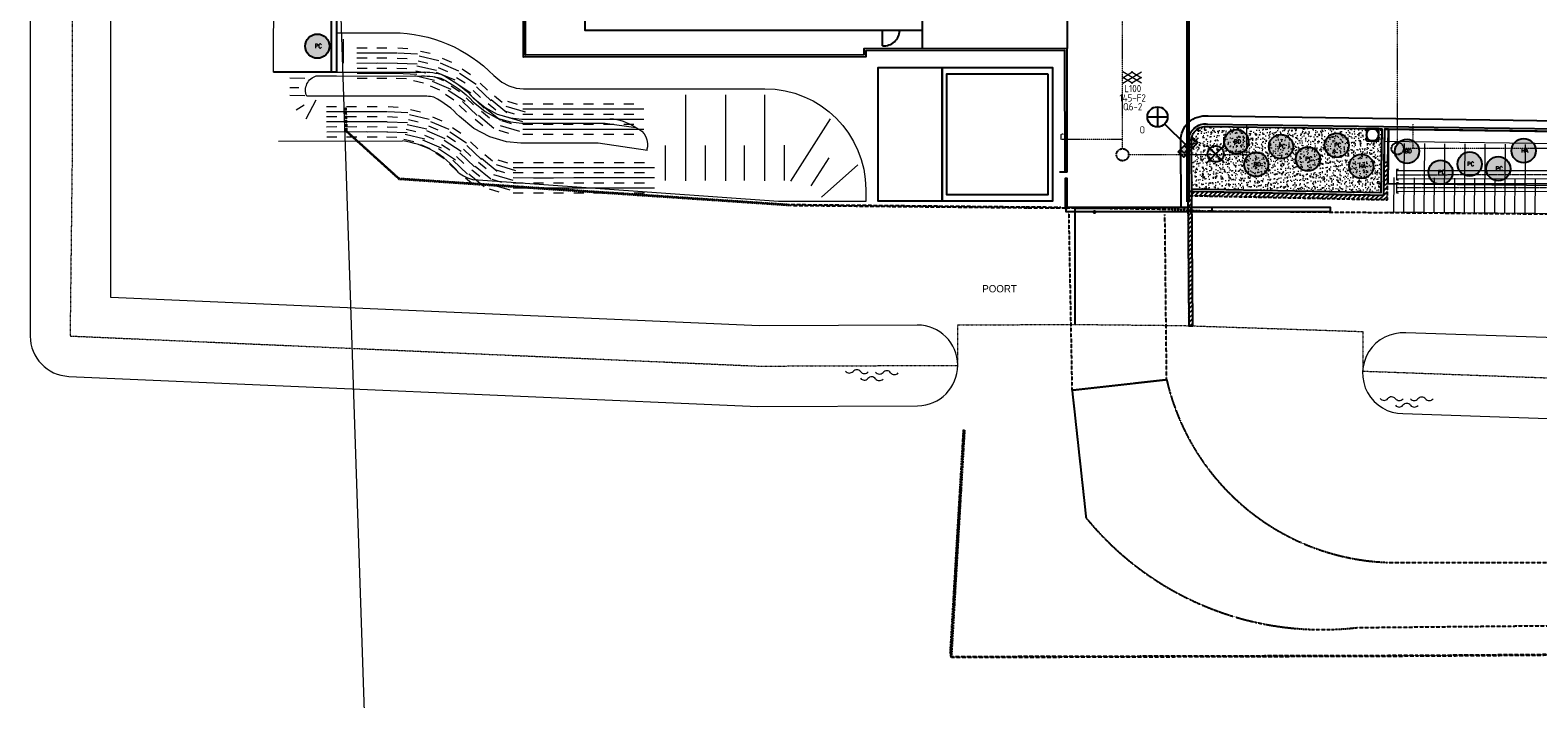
# Model space of a CAD drawing. Header units: metres. Extents: x -270273 to 328371, y -146885 to 591473.
# Tile 249 of 256: x -196725 to -121995, y 363649 to 396789. Entities that reach past the tile are written whole.
import ezdxf
from ezdxf.enums import TextEntityAlignment as Align
from ezdxf.lldxf.tags import DXFTag

# ---------------------------------------------------------------- set-up
doc = ezdxf.new("R2010")
doc.units = ezdxf.units.M
for name, pattern in [('DASHED', [19.05, 12.7, -6.35]), ('GRENS', [1, 0.5, -0.25, 0, -0.25]), ('RI-AWZI_PROCESLEIDING', [18.45, 6, -1.8, 1.75, -1.8, 1.75, -1.8, 1.75, -1.8]), ('RI-AWZI_TERREINRIOLERING', [19.8, 6, -1.8, 2.4, -1.8, 1.8, -1.8, 2.4, -1.8]), ('STIPPELFIJN', [0.375, 0.25, -0.125])]:
    doc.linetypes.add(name, pattern=pattern)
doc.layers.get('0').update_dxf_attribs({"color": 151})
for name, color, linetype, lineweight in [('B-CO-BC-BETONVORM-G', 50, 'Continuous', 18), ('B-XX-IE-TERREINAFSCHEIDING_KUNSTMATIG_POORT-T25', 7, 'Continuous', 35), ('B-XX-KG-KADASTRAAL-G', 2, 'GRENS', 18), ('B-XX-RI-AWZI_PROCESLEIDING-G', 30, 'RI-AWZI_PROCESLEIDING', 18), ('B-XX-RI-AWZI_TERREINRIOLERING-G', 211, 'RI-AWZI_TERREINRIOLERING', 18), ('B-XX-VH-BETONPLAAT-V', 253, 'Continuous', 18), ('B-XX-VH-TALUDARCERING-GV', 150, 'Continuous', 18), ('B-XX-VH-VERHARDING-V', 253, 'Continuous', 18), ('B-XX-WH-WATER-G', 150, 'Continuous', 18)]:
    doc.layers.add(name, color=color, linetype=linetype, lineweight=lineweight)
for name, color, linetype in [('B-ME-IE-VERLICHTING-G', 253, 'Continuous'), ('B-ME-RI-PUT-G', 253, 'Continuous'), ('B-XX-GR-SIERPLANTEN-G', 210, 'Continuous'), ('B-XX-IE-TERREINAFSCHEIDING_KUNSTMATIG_POORT-G', 2, 'Continuous'), ('B-XX-OG-BEBOUWING-G', 1, 'Continuous'), ('B-XX-VH-KANTVERHARDING-G', 253, 'Continuous'), ('B-XX-VH-KANTVERHARDING-GN', 60, 'STIPPELFIJN'), ('B-XX-VH-MOLGOOT-V', 60, 'Continuous')]:
    doc.layers.add(name, color=color, linetype=linetype)
doc.layers.add('B-XX-KL-ELEKTRA-G_HDSR', color=190, linetype='HDSR_Elektra', transparency=0.5)
doc.styles.add('100 ROMANS 2 MM KONINGSSTAL', font='romans.shx', dxfattribs={"height": 0.2})
doc.styles.add('BURO-018', font='Isocp.shx', dxfattribs={"height": 360})
doc.styles.get("Standard").update_dxf_attribs({"font": 'iv-font.shx'})
doc.styles.add('TAUW-ISOCP', font='tcb_isocp.shx')
tags = doc.linetypes.add('HDSR_Elektra', pattern='A,25,-2,["E",Standard,S=1.5,R=0,X=0,Y=-0.75],-4', length=31).pattern_tags.tags
tags[6] = DXFTag(74, 10)
pattern_1 = [(44.2269, (-138342.1, 392537.74), (-110.7284, 113.7576), [])]

# ---------------------------------------------------------------- blocks, each defined once
blk = doc.blocks.new('talud2')
at = {"layer": 'B-XX-VH-TALUDARCERING-GV'}
for points in [[(0, 0), (0, 3.4)], [(0.5, 0), (0.5, 1.7)]]:
    blk.add_lwpolyline(points, dxfattribs=at)
blk = doc.blocks.new('ASFALT')
at = {"layer": 'B-XX-VH-VERHARDING-V', "color": 251}
for p, q in [((0.042, 0.28), (-0.467, -0.025)), ((-0.467, 0.025), (0.042, -0.28)), ((0.467, -0.025), (-0.042, 0.28)), ((-0.042, -0.28), (0.467, 0.025))]:
    blk.add_line(p, q, dxfattribs=at)
for points in [[(0.467, -0.28), (-0.467, 0.28)], [(-0.467, -0.28), (0.467, 0.28)]]:
    blk.add_lwpolyline(points, dxfattribs=at)
blk = doc.blocks.new('TALUD', base_point=(80, 5))
for p, q in [((80, 5.75), (80.5, 5.75)), ((80, 5.5), (81, 5.5)), ((80, 5.25), (80.5, 5.25)), ((80, 5), (81, 5)), ((80, 4.75), (80.5, 4.75)), ((80, 4.5), (81, 4.5)), ((80, 4.25), (80.5, 4.25))]:
    blk.add_line(p, q)
blk = doc.blocks.new('E00525')
at = {"linetype": 'ByBlock'}
h = blk.add_hatch(dxfattribs=at)
h.set_pattern_fill('ANGLE', color=0, scale=0.184386, style=0)
h.set_pattern_definition([(360, (-37.6733, -34.0193), (6e-17, 1.287937), [0.93668, -0.351256]), (90, (-37.6733, -34.0193), (-1.287937, 1e-16), [0.93668, -0.351256])])
edge = h.paths.add_edge_path()
edge.add_line((-2.52, 2.86), (2.52, 2.86))
edge.add_line((2.52, 2.86), (2.52, 1))
edge.add_line((2.52, 1), (-2.52, 1))
edge.add_line((-2.52, 1), (-2.52, 2.86))
h = blk.add_hatch(color=0, dxfattribs=at)
edge = h.paths.add_edge_path()
edge.add_line((-2.52, 2.86), (2.52, 2.86))
edge.add_line((2.52, 2.86), (2.52, 1))
edge.add_line((2.52, 1), (-2.52, 1))
edge.add_line((-2.52, 1), (-2.52, 2.86))
at = {"color": 0, "linetype": 'ByBlock'}
for p, q in [((-1.77, 14.39), (1.77, 10.85)), ((1.77, 14.39), (-1.77, 10.85)), ((0, 10.1), (0, 2.86))]:
    blk.add_line(p, q, dxfattribs=at)
blk.add_lwpolyline([(-2.52, 2.86), (2.52, 2.86), (2.52, 1), (-2.52, 1)], close=True, dxfattribs=at)
blk.add_circle((0, 12.62), 2.5, dxfattribs=at)
at = {"color": 0, "linetype": 'ByBlock', "style": 'BURO-018'}
for tag, p in [('E_GROEP', (0, 17.62)), ('E_GKAST', (0, 20.62)), ('E_SGROEP', (4.5, 17.62)), ('E_ARMCODE', (0, 12.62)), ('E_SLET', (4.5, 11.62))]:
    blk.add_attdef(tag, text='', height=1.8, dxfattribs=at).set_placement(p, align=Align.MIDDLE)
blk = doc.blocks.new('WATER3')
for centre, start, end in [((-0.01, 0.747), 129.74464, 230.25536), ((-0.322, 1.122), 309.74464, 50.25536), ((-0.322, 0.372), 309.74464, 50.25536), ((0.315, 0.006), 129.74464, 230.25536), ((0.004, 0.381), 309.74464, 50.25536), ((-0.01, -0.743), 129.74464, 230.25536), ((-0.322, -0.368), 309.74464, 50.25536), ((0.004, -0.369), 309.74464, 50.25536), ((-0.322, -1.118), 309.74464, 50.25536)]:
    blk.add_arc(centre, 0.244, start, end)
blk = doc.blocks.new('prunus hoog')
at = {"layer": 'B-XX-GR-SIERPLANTEN-G'}
h = blk.add_hatch(color=116, dxfattribs=at)
edge = h.paths.add_edge_path()
edge.add_arc((0.129, 0.093), 0.6, -97.46988, 262.53012)
at = {"layer": 'B-XX-GR-SIERPLANTEN-G', "color": 116}
blk.add_circle((0.129, 0.093), 0.6, dxfattribs=at)
at = {"layer": 'B-XX-GR-SIERPLANTEN-G', "color": 7, "insert": (-0.003, 0.202), "char_height": 0.2, "attachment_point": 1, "style": '100 ROMANS 2 MM KONINGSSTAL'}
blk.add_mtext_dynamic_manual_height_columns('PC', width=1.24572, gutter_width=1, heights=[0], dxfattribs=at)
blk = doc.blocks.new('buddleja')
at = {"layer": 'B-XX-GR-SIERPLANTEN-G'}
h = blk.add_hatch(color=150, dxfattribs=at)
edge = h.paths.add_edge_path()
edge.add_arc((0, 0), 0.6, 0, 360)
at = {"layer": 'B-XX-GR-SIERPLANTEN-G', "color": 150}
blk.add_circle((0, 0), 0.6, dxfattribs=at)
at = {"layer": 'B-XX-GR-SIERPLANTEN-G', "color": 7, "insert": (-0.132, 0.109), "char_height": 0.2, "attachment_point": 1, "style": '100 ROMANS 2 MM KONINGSSTAL'}
blk.add_mtext_dynamic_manual_height_columns('BD', width=1.24572, gutter_width=1, heights=[0], dxfattribs=at)
blk = doc.blocks.new('hydrangea')
at = {"layer": 'B-XX-GR-SIERPLANTEN-G'}
h = blk.add_hatch(color=254, dxfattribs=at)
edge = h.paths.add_edge_path()
edge.add_arc((0, 0), 0.6, -97.46988, 262.53012)
at = {"layer": 'B-XX-GR-SIERPLANTEN-G', "color": 7}
blk.add_circle((0, 0), 0.6, dxfattribs=at)
at = {"layer": 'B-XX-GR-SIERPLANTEN-G', "color": 7, "insert": (-0.132, 0.109), "char_height": 0.2, "attachment_point": 1, "style": '100 ROMANS 2 MM KONINGSSTAL'}
blk.add_mtext_dynamic_manual_height_columns('HA', width=1.24572, gutter_width=1, heights=[0], dxfattribs=at)

msp = doc.modelspace()

# ---------------------------------------------------------------- hatches: boundary and pattern name
at = {"layer": 'B-XX-VH-KANTVERHARDING-GN'}
h = msp.add_hatch(dxfattribs=at)
h.set_pattern_fill('ANSI31', color=256, scale=50, angle=-97.457491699, style=0)
h.set_pattern_definition(pattern_1)
h.paths.add_polyline_path([(-139147.6986, 388585.8692), (-129448.8854, 388384.9755), (-129423.8983, 390236.7264), (-129623.8801, 390239.4249), (-129646.1491, 388589.1043), (-139149.2072, 388785.9433)])
h = msp.add_hatch(dxfattribs=at)
h.set_pattern_fill('ANSI31', color=256, scale=50, angle=-97.457491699, style=0)
h.set_pattern_definition(pattern_1)
h.paths.add_polyline_path([(-139150.1453, 388785.9627), (-139349.2332, 388788.6492), (-139299.5277, 382139.7871), (-139099.0454, 382133.1151)])
at = {"layer": 'B-XX-VH-VERHARDING-V'}
h = msp.add_hatch(dxfattribs=at)
h.set_pattern_fill('AR-CONC', color=256, scale=2.5, angle=-97.457491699, style=0)
h.set_pattern_definition([(50.0124, (-169787.06, 422764.22), (455.4703, -39.7493), [47.625, -523.875]), (355.0124, (-169787.06, 422764.22), (-88.2103, 477.6226), [38.1, -419.1]), (100.4634, (-169749.1, 422760.9), (367.2616, 437.871), [40.475, -445.225]), (46.1966, (-169787.1, 422891.2), (677.7203, -104.9593), [71.4375, -785.8125]), (96.648, (-169730.6, 422882.5), (593.377, 618.692), [60.7125, -667.8375]), (351.1964, (-169787.1, 422891.2), (593.378, 618.691), [57.15, -628.65]), (21.0124, (-169723.58, 422859.5), (379.0925, -255.5819), [47.625, -523.875]), (326.0124, (-169723.6, 422859.5), (154.4055, 460.5033), [38.1, -419.1]), (71.4638, (-169692, 422838.2), (533.497, 204.9225), [40.475, -445.225]), (37.5124, (-169787.06, 422764.22), (7.6758, 211.38926), [0, -414.02, 0, -425.45, 0, -420.6875]), (7.5124, (-169787.06, 422764.22), (166.995, 250.4875), [0, -242.57, 0, -404.495, 0, -160.3375]), (327.5124, (-169928.66, 422764.2), (338.9796, -14.2486), [0, -158.75, 0, -495.3, 0, -657.225]), (317.5124, (-169992.16, 422764.18), (370.3092, 63.6463), [0, -206.375, 0, -328.93, 0, -466.725])])
edge = h.paths.add_edge_path()
edge.add_line((-139168.2089, 391306.0956), (-139147.4532, 388915.9349))
edge.add_line((-139147.4532, 388915.9349), (-129774.3705, 388721.7881))
edge.add_line((-129774.3705, 388721.7881), (-129731.5992, 391891.4995))
edge.add_line((-129731.5992, 391891.4995), (-129881.5856, 391893.5234))
edge.add_line((-129881.5856, 391893.5234), (-129889.6811, 391293.578))
edge.add_line((-129889.6811, 391293.578), (-130489.6265, 391301.6735))
edge.add_line((-130489.6265, 391301.6735), (-130481.531, 391901.6189))
edge.add_line((-130481.531, 391901.6189), (-138376.3377, 392008.1494))
edge.add_arc((-138468.6092, 391314.6092), 699.6515, 82.421630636, 180.69720874)

# ---------------------------------------------------------------- linework, layer by layer
at = {"layer": 'B-CO-BC-BETONVORM-G', "ltscale": 0.005}
for p, q in [((-128893.9977, 389876.3462), (-128993.9977, 389876.3062)), ((-128993.9977, 389876.3062), (-128993.7976, 389376.3062)), ((-128993.7976, 389376.3062), (-128893.7976, 389376.3463)), ((-128893.8572, 389226.52), (-128993.8572, 389226.4799)), ((-128993.8572, 389226.4799), (-128993.6571, 388726.48)), ((-128993.6571, 388726.48), (-128893.6571, 388726.52))]:
    msp.add_line(p, q, dxfattribs=at)
at = {"layer": 'B-CO-BC-BETONVORM-G'}
for points in [[(-128943.9409, 389826.3216), (-81640.085, 389841.0377)], [(-128943.8544, 389426.3216), (-81639.9606, 389441.0377)]]:
    msp.add_lwpolyline(points, dxfattribs=at)
for points in [[(-75048.9131, 389193.1042), (-128943.8004, 389176.4954, -0.1989116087)], [(-75048.8266, 388793.1042), (-128943.7139, 388776.4954, -0.1989116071)]]:
    msp.add_lwpolyline(points, format="xyb", dxfattribs=at)
at = {"layer": 'B-ME-IE-VERLICHTING-G'}
msp.add_lwpolyline([(-137539.8476, 391072.8868), (-138388.1855, 390224.9834), (-137964.0166, 390648.9351), (-138387.9683, 391073.1041), (-137540.0648, 390224.7661)], dxfattribs=at)
msp.add_circle((-137964.0166, 390648.9351), 399.808, dxfattribs=at)
at = {"layer": 'B-ME-RI-PUT-G'}
msp.add_lwpolyline([(-130489.6265, 391301.6735), (-129889.6811, 391293.578), (-129881.5856, 391893.5234), (-130481.531, 391901.6189)], close=True, dxfattribs=at)
msp.add_circle((-130185.606, 391597.5985), 300, dxfattribs=at)
at = {"layer": 'B-XX-IE-TERREINAFSCHEIDING_KUNSTMATIG_POORT-G'}
for points in [[(-145387.284, 387992.4119), (-145389.9041, 387798.5384), (-138142.5982, 387800.1049), (-138142.6414, 388000.1049), (-145389.9473, 387998.5384)], [(-139523.432, 387993.6793), (-139526.052, 387799.8058), (-132278.7461, 387801.3723), (-132278.7893, 388001.3723), (-139526.0953, 387999.8058)]]:
    msp.add_lwpolyline(points, dxfattribs=at)
at = {"layer": 'B-XX-IE-TERREINAFSCHEIDING_KUNSTMATIG_POORT-G', "flags": 128}
msp.add_lwpolyline([(-142780.7352, 388152.7752, 0, 144, 0), (-142492.7352, 388152.8374, 0, 0, 0), (-140933.1794, 388153.1745, 0, 0, 0)], format="xyseb", dxfattribs=at)
at = {"layer": 'B-XX-IE-TERREINAFSCHEIDING_KUNSTMATIG_POORT-T25', "flags": 128}
msp.add_lwpolyline([(-143969.3349, 387776.1423, 0, 0, 0), (-143948.8754, 387874.027, 0, 76.52, 0), (-143950.4344, 387866.5682, 76.52, 141.44, 0), (-143954.8659, 387845.3664, 141.44, 184.76, 0), (-143961.5071, 387813.593, 184.76, 200, 0), (-143969.3349, 387776.1423, 200, 184.76, 0), (-143977.1627, 387738.6917, 184.76, 141.44, 0), (-143983.8039, 387706.9183, 141.44, 76.52, 0), (-143988.2355, 387685.7165, 76.52, 0, 0), (-143989.7945, 387678.2577, 0, 0, 0), (-143969.3349, 387776.1423, 0, 0, 0), (-144763.6084, 383976.1001, 0, 0, 0), (-147459.6248, 383975.5174, 0, 0, 0)], format="xyseb", dxfattribs=at)
at = {"layer": 'B-XX-KG-KADASTRAAL-G', "ltscale": 0.8}
msp.add_lwpolyline([(-50800.4104, 512926.7489), (-187973.8805, 509712.4139), (-193014.1739, 485764.1523), (-194700.0152, 467756.9899), (-194702.7623, 430700.4997), (-194643.0153, 425651.1594), (-194645.629, 390395.6931), (-194746.6358, 381630.952), (-160621.1617, 380139.4), (-150747.9274, 380175.5005), (-150748.3737, 382180.1951), (-144930.2857, 382204.3167), (-139629.1935, 382150.7584), (-130664.2301, 381852.4047), (-130677.9589, 379891.208), (-117630.3939, 379417.5318)], dxfattribs=at)
at = {"layer": 'B-XX-KL-ELEKTRA-G_HDSR', "linetype": 'DASHED', "const_width": 200}
msp.add_lwpolyline([(-139327.9342, 388277.9962), (-139333.5037, 414045.2089), (-135515.3151, 414039.6771)], dxfattribs=at)
at = {"layer": 'B-XX-OG-BEBOUWING-G'}
msp.add_line((-154471.4596, 396015.1545), (-154471.6211, 396762.4187), dxfattribs=at)
msp.add_lwpolyline([(-169787.0596, 422764.2242), (-153607.0599, 422767.7214), (-153603.4114, 405887.7218), (-152513.4114, 405887.9574), (-152511.4408, 396770.9576), (-169221.4398, 396764.3458), (-169222.795, 403034.3457), (-170761.561, 403034.0131), (-170765.0515, 413474.0126), (-169775.0516, 413474.2265), (-169787.0596, 422764.2242)], dxfattribs=at)
msp.add_lwpolyline([(-169787.0596, 422764.2242), (-153607.0599, 422767.7214), (-153603.4114, 405887.7218), (-152513.4114, 405887.9574), (-152511.4408, 396770.9576), (-169221.4398, 396764.3458), (-169222.795, 403034.3457), (-170761.561, 403034.0131), (-170765.0515, 413474.0126), (-169775.0516, 413474.2265), (-169787.0596, 422764.2242)], dxfattribs=at)
msp.add_lwpolyline([(-151524.1012, 394939.0156), (-146054.0035, 394938.6101), (-146054.4946, 388314.3921), (-151524.5923, 388314.7976)], close=True, dxfattribs=at)
at = {"layer": 'B-XX-OG-BEBOUWING-G', "flags": 128}
msp.add_lwpolyline([(-146289.9464, 394627.2442), (-146288.6495, 388627.2443), (-151288.6494, 388626.1636), (-151289.9463, 394626.1634)], close=True, dxfattribs=at)
at = {"layer": 'B-XX-OG-BEBOUWING-G'}
msp.add_arc((-154409.7066, 396796.2473), 783.53, 265.479453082, 358.276221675, dxfattribs=at)
at = {"layer": 'B-XX-RI-AWZI_PROCESLEIDING-G'}
msp.add_lwpolyline([(-128943.8976, 389626.3216), (-81640.0228, 389641.0377), (-78766.7029, 389641.9316)], dxfattribs=at)
msp.add_lwpolyline([(-75048.8698, 388993.1042), (-128943.7572, 388976.4954, -0.1989116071)], format="xyb", dxfattribs=at)
at = {"layer": 'B-XX-RI-AWZI_TERREINRIOLERING-G'}
for points in [[(-142580.6949, 390915.3683), (-142587.7862, 423922.0787)], [(-104294.0149, 397520.2445), (-104293.0221, 392927.0836), (-106292.5898, 390926.6514), (-128644.1776, 390921.8202)], [(-136430.9565, 392120.7114), (-136430.6314, 390616.6976), (-142280.63, 390615.4331)], [(-128194.4371, 392122.4916), (-128194.1776, 390921.9174)], [(-142580.6949, 390915.3683), (-142580.7961, 391383.5587)]]:
    msp.add_lwpolyline(points, dxfattribs=at)
at = {"layer": 'B-XX-RI-AWZI_TERREINRIOLERING-G', "flags": 128}
for points in [[(-128944.2425, 391221.7131), (-128950.4035, 419725.661), (-130163.6077, 421825.9437), (-130164.0399, 423825.9437)], [(-145380.8513, 391632.9535), (-145630.8512, 391632.8994), (-145630.7972, 391382.8994), (-142580.7973, 391383.5587)]]:
    msp.add_lwpolyline(points, dxfattribs=at)
at = {"layer": 'B-XX-RI-AWZI_TERREINRIOLERING-G', "lineweight": -3}
for centre in [(-142580.63, 390615.3683), (-128944.1776, 390921.7131)]:
    msp.add_circle(centre, 300, dxfattribs=at)
at = {"layer": 'B-XX-VH-BETONPLAAT-V'}
msp.add_line((-179383.2662, 340291.7802), (-183305.3269, 456413.6892), dxfattribs=at)
at = {"layer": 'B-XX-VH-KANTVERHARDING-G'}
msp.add_line((-181791.6162, 394715.1604), (-184660.682, 394714.5402), dxfattribs=at)
for points in [[(-145336.1856, 415228.5097), (-145332.0019, 395872.8581)], [(-145330.6789, 389751.6318), (-145332.0019, 395872.8581), (-155405.7826, 395867.332), (-155405.7178, 395567.3987), (-172176.2317, 395554.0629), (-172236.6723, 412933.9562), (-177253.27, 412916.5104)], [(-145430.6789, 389751.6102), (-145431.9803, 395772.8095), (-155305.761, 395767.3806), (-155305.6962, 395467.4203), (-172275.8842, 395453.9748), (-172336.324, 412833.6091), (-177252.9222, 412816.511)], [(-152511.4408, 396770.9576), (-152511.2459, 395869.3664)], [(-129601.6111, 391889.7455), (-129646.1491, 388589.1043), (-139150.1453, 388785.9627)], [(-129731.5992, 391891.4995), (-129731.5992, 391891.4995), (-129774.3705, 388721.7881), (-139147.4532, 388915.9349), (-139147.4532, 388915.9349)], [(-145430.6789, 389751.6102), (-145709.7726, 389751.5498)], [(-145330.6789, 389751.6318), (-145430.6789, 389751.6102)], [(-139150.1453, 388785.9627), (-139349.2332, 388788.6492), (-139299.5277, 382139.7871), (-139099.0454, 382133.1151), (-139150.1453, 388785.9627)], [(-144930.2892, 387948.7883), (-139673.3088, 388001.6674)], [(-144930.2857, 382204.3167), (-144930.2892, 387948.7891)], [(-139673.3088, 388001.6674), (-139343.3774, 388005.3483)]]:
    msp.add_lwpolyline(points, dxfattribs=at)
for points in [[(-139279.2241, 388787.7045), (-139298.203, 391304.8274, -0.4541330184), (-138367.1851, 392138.0378), (-120897.4509, 391902.3056), (-104940.6155, 391686.9881), (-104933.7865, 396950.4029, -0.4204769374), (-98640.3798, 404286.6319), (-88323.9423, 404187.8195), (-81744.6637, 404208.0623), (-81712.5701, 409052.3165), (-89741.3672, 409052.2989), (-97448.7638, 409052.282)], [(-129601.6111, 391889.7455), (-120899.205, 391772.3174), (-104810.7864, 391555.2244), (-104803.7791, 396956.0072, -0.4205144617), (-98636.7063, 404156.5907), (-88324.3649, 404057.8176), (-81615.5195, 404078.459), (-81581.7059, 409182.3168), (-89741.3674, 409182.2989), (-97443.8675, 409182.282)], [(-139143.3012, 388002.6485), (-139168.2089, 391306.0956, -0.4571792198), (-138376.3377, 392008.1494), (-129731.5992, 391891.4995)]]:
    msp.add_lwpolyline(points, format="xyb", dxfattribs=at)
for points in [[(-181792.3742, 398221.9207), (-181542.3742, 398221.9747), (-181541.6162, 394715.2144), (-181791.6162, 394715.1604)], [(-151524.5923, 388314.7976), (-154698.6932, 388314.1116), (-154700.1247, 394936.7413), (-151526.0237, 394937.4273)], [(-130481.5874, 391901.6197), (-130481.5865, 391897.5067), (-130181.5865, 391897.5715)], [(-129401.6293, 391887.047), (-129601.6111, 391889.7455), (-129623.8801, 390239.4249), (-129423.8983, 390236.7264)], [(-145330.6749, 387947.656), (-145330.6782, 389443.9385), (-145430.6782, 389443.9383), (-145430.6749, 387947.3731)]]:
    msp.add_lwpolyline(points, close=True, dxfattribs=at)
msp.add_lwpolyline([(-129401.6293, 391887.047), (-129438.0892, 389185.0592), (-113970.6869, 389044.4905), (-106236.9858, 388974.2062), (-102362.1167, 388938.9912), (-100435.3863, 388921.481), (-98508.854, 388882.1604), (-98508.9675, 390382.1604), (-98509.6106, 392382.3703, -0.3392458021), (-103389.7011, 396551.7223), (-103372.3425, 391560.2267), (-104810.7864, 391555.2244)], format="xyb", close=True, dxfattribs=at)
at = {"layer": 'B-XX-VH-KANTVERHARDING-GN'}
for points in [[(-181165.2147, 392997.8529), (-181123.1361, 391833.9342), (-178446.3253, 389411.6819)], [(-181083.1198, 392993.7234), (-181039.7628, 391794.4442), (-178446.6246, 389447.9075)], [(-140356.968, 387920.2862), (-138467.0163, 387829.7244), (-98439.949, 387482.0732), (-78966.7129, 387861.2544), (-49899.8734, 389110.1899), (-29617.4446, 390109.9813)], [(-178446.6246, 389447.9075), (-159060.1996, 388148.0275), (-147363.1105, 388030.7294), (-145640.7982, 388019.9145)], [(-178446.3253, 389411.6819), (-158977.9207, 388106.3051), (-147280.8316, 387989.0071), (-145558.5194, 387978.1921)], [(-145554.4302, 387990.5252), (-140356.968, 387920.2862)], [(-145251.4672, 387741.0612), (-145086.3941, 378948.9033), (-140394.2337, 379473.8179), (-140479.2902, 387657.7378)], [(-145078.9497, 378937.7587), (-144389.1137, 372621.3359)], [(-151118.2933, 365879.0673), (-150459.5633, 377001.1682), (-151116.623, 365746.6582), (-128073.7714, 365808.5456), (-109958.2803, 365941.9068), (-84504.7248, 366181.246), (-61126.2063, 366377.6163), (-44121.7042, 366564.6979), (-39838.5856, 366428.9417), (8388.871, 367567.0978), (50308.0568, 368578.934), (66581.4292, 368894.0486), (66681.5156, 363669.3827)], [(-151066.8926, 365839.1838), (-150410.5855, 376961.428), (-151065.1934, 365706.7751), (-128022.3559, 365773.6823), (-109906.8942, 365910.99), (-84453.3915, 366155.8741), (-61074.9163, 366357.3374), (-44070.4554, 366548.1234), (-39787.3073, 366413.3002), (8439.9002, 367561.9626), (50358.8646, 368582.9307), (66632.1679, 368901.5905), (66733.3926, 363676.9465)], [(-129521.0357, 370412.8564), (-109535.4617, 370402.4669), (-84661.5122, 370961.6294), (-61361.3528, 371290.1742), (-41247.9598, 372379.6282)], [(-130920.9975, 367182.4426), (-109725.8794, 367390.2652), (-84518.3166, 367801.2009), (-60965.5251, 368186.8327), (-41169.6684, 368075.493)]]:
    msp.add_lwpolyline(points, dxfattribs=at)
msp.add_lwpolyline([(-139147.6986, 388585.8692), (-129448.8854, 388384.9755), (-129423.8983, 390236.7264), (-129623.8801, 390239.4249), (-129646.1491, 388589.1043), (-139149.2072, 388785.9433)], close=True, dxfattribs=at)
for centre, radius, start, end in [((-129011.3088, 382078.9573), 11677.2313, 192.890920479, 267.498165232), ((-132682.0009, 382216.4676), 15136.8108, 219.33799514, 276.680870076)]:
    msp.add_arc(centre, radius, start, end, dxfattribs=at)
at = {"layer": 'B-XX-VH-MOLGOOT-V'}
msp.add_lwpolyline([(-139673.2861, 387998.6524), (-139698.1859, 391301.0447, -0.4480398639), (-138342.1018, 392537.7357), (-120892.0539, 392302.2692), (-105340.0898, 392092.4149), (-105333.8088, 396933.4991, -0.4203679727), (-98651.3928, 404686.7557), (-88322.6421, 404587.8254), (-82142.0305, 404606.8416), (-82115.2289, 408652.3157), (-89742.0963, 408652.2989), (-118163.8441, 408755.9844), (-118163.845, 409162.5429)], format="xyb", dxfattribs=at)
at = {"layer": 'B-XX-VH-TALUDARCERING-GV'}
for p, q in [((-181210.8121, 396347.6175), (-181210.5533, 395150.5301)), ((-184408.8214, 391294.4881), (-178268.203, 391295.8154))]:
    msp.add_line(p, q, dxfattribs=at)
for points in [[(-181542.0345, 396650.4716), (-178738.447, 396663.1968, -0.2000141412), (-173740.5464, 394535.0359), (-173342.4883, 394205.9255), (-173005.5991, 394029.3262), (-172632.0374, 393919.4041), (-172275.3954, 393882.9746), (-171402.1273, 393882.3646), (-160305.2694, 393884.5761, -0.4142085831), (-155304.2736, 388885.6569), (-155304.1467, 388298.8551)], [(-181541.6162, 394715.2144), (-177460.9769, 394707.327, -0.0835194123), (-176362.7378, 394604.2518, -0.0898973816), (-174761.6621, 393432.9906), (-174177.6062, 392950.099), (-173570.9743, 392632.0991), (-172922.4267, 392441.2612), (-172352.3286, 392383.0279), (-171403.175, 392382.365), (-167989.7005, 392383.0451)], [(-166117.9248, 390820.7774), (-168573.9699, 391185.7362), (-171403.8308, 391185.1724), (-172403.5747, 391185.8707), (-173115.977, 391258.6398), (-173947.8484, 391503.4215), (-174734.3089, 391915.6886), (-175447.4358, 392505.2948, 0.0875113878), (-176709.9639, 393462.7741, 0.0771931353), (-177421.995, 393510.0571), (-181543.5065, 393518.0235), (-182542.7434, 393517.8075), (-183011.1762, 393517.7063, -0.4584191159), (-182540.8105, 394517.8057), (-181541.5736, 394518.0216), (-177460.9342, 394510.1342, -0.0835194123), (-176362.6952, 394407.0591, -0.0898973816), (-174761.6195, 393235.7978), (-174177.5636, 392752.9062), (-173570.9316, 392434.9063), (-172922.3841, 392244.0684), (-172352.286, 392185.8352), (-171403.1323, 392185.1722), (-168223.1561, 392185.8058), (-166709.6372, 391960.9028, -0.411818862), (-166173.1192, 390828.9791)]]:
    msp.add_lwpolyline(points, format="xyb", dxfattribs=at)
for points in [[(-129609.705, 391289.9155), (-120907.3005, 391172.372), (-104814.7695, 390955.2235), (-102772.215, 390955.665), (-102773.0824, 394968.5849)], [(-183112.7952, 394391.2101), (-183861.7553, 394401.6294)], [(-183406.1733, 393930.5028), (-183861.6532, 393929.0957)], [(-183112.6097, 393533.0638), (-183861.5698, 393543.483)], [(-183039.9453, 392397.0537), (-182546.0135, 393337.1467)], [(-164247.1468, 393584.671), (-164246.2255, 389322.2707)], [(-162254.9926, 393585.1016), (-162254.0713, 389322.7013)], [(-160325.0938, 393585.5187), (-160324.1725, 389323.1184)], [(-183147.2531, 393067.3645), (-183534.4801, 392827.533)], [(-157075.7391, 392399.3421), (-159037.703, 389298.5335)], [(-129456.967, 387786.0585), (-129456.967, 387786.0585), (-98508.5563, 387504.7976), (-98509.6106, 392382.3703)], [(-165258.2451, 391079.9031), (-165257.8685, 389337.6079)], [(-163266.0909, 391080.3337), (-163265.7143, 389338.0385)], [(-161336.192, 391080.7508), (-161335.8154, 389338.4556)], [(-159344.0378, 391081.1814), (-159343.6612, 389338.8862)], [(-157143.8782, 390457.8422), (-158023.0275, 389068.3806)], [(-155705.0922, 390113.0954), (-157500.2877, 388508.1377)], [(-155304.1467, 388298.8551), (-159638.0673, 388297.9184), (-174747.928, 389371.809)], [(-129129.9309, 387782.8757), (-129114.4818, 389482.8055)]]:
    msp.add_lwpolyline(points, dxfattribs=at)
for centre, radius, start, end in [((-168097.0271, 389905.7573), 2479.6116, 55.977457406, 87.519256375), ((-178799.7231, 387109.6116), 4219.8123, 38.558095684, 82.76390376), ((-174329.6166, 391178.7949), 1854.7729, 230.878033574, 256.965812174)]:
    msp.add_arc(centre, radius, start, end, dxfattribs=at)
at = {"layer": 'B-XX-VH-VERHARDING-V'}
msp.add_lwpolyline([(-184660.682, 394714.5402), (-184507.876, 433916.1582), (-181800.0888, 433913.4523), (-181792.3742, 398221.9207), (-181791.6162, 394715.1604), (-184660.682, 394714.5402)], dxfattribs=at)
at = {"layer": 'B-XX-WH-WATER-G'}
for points in [[(-152748.3221, 382171.9034), (-160581.6091, 382139.5807), (-192724.4512, 383544.4761), (-192700.0221, 467663.4996), (-191033.5277, 485464.0098), (-186539.7572, 506815.5428, 1), (-190454.004, 507639.3585), (-194994.8201, 486064.2949), (-196699.9678, 467850.9118), (-196725.0071, 381630.5875, 0.4015613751), (-194812.3396, 379631.9143), (-160660.7144, 378139.2192), (-152739.6176, 378171.982, 0.9999827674), (-152756.162, 382171.9478)], [(-128679.2118, 377784.1289), (-117663.1584, 377417.515), (-97508.9886, 377421.8712), (-81297.5277, 378039.1661), (-64979.7188, 378660.5105), (-39117.6321, 380030.7952, 1), (-39329.2725, 384025.1923), (-65161.6492, 382656.4817), (-81449.7281, 382036.2694), (-97585.5485, 381421.8548), (-117597.049, 381417.5294), (-128546.1656, 381781.9156, 1.0340571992), (-128679.2118, 377784.1289)]]:
    msp.add_lwpolyline(points, format="xyb", dxfattribs=at)

# ---------------------------------------------------------------- block references
at = {"layer": 'B-ME-IE-VERLICHTING-G'}
ref = msp.add_blockref('E00525', (-139053.4072, 390715.2537), dxfattribs=dict(at, xscale=199.9999999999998, yscale=199.9999999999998, zscale=199.9999999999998, rotation=45.32445313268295))
ref.add_attrib('E_SGROEP', 'Q6-2', dxfattribs={"layer": '0', "color": 1, "linetype": 'ByBlock', "height": 360, "rotation": 0.012383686, "style": 'BURO-018'}).set_placement((-142077.5336, 392993.8558), align=Align.MIDDLE)
ref.add_attrib('E_GKAST', 'L100', dxfattribs={"layer": '0', "color": 1, "linetype": 'ByBlock', "height": 360, "rotation": 0.012383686, "style": 'BURO-018'}).set_placement((-142074.5631, 393894.5276), align=Align.MIDDLE)
ref.add_attrib('E_GROEP', '145-F2', dxfattribs={"layer": '0', "color": 1, "linetype": 'ByBlock', "height": 360, "rotation": 0.012383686, "style": 'BURO-018'}).set_placement((-142080.9639, 393430.9068), align=Align.MIDDLE)
ref.add_attrib('E_SLET', 'O', dxfattribs={"layer": '0', "color": 1, "linetype": 'ByBlock', "height": 360, "rotation": 0.012383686, "style": 'BURO-018'}).set_placement((-141599.4938, 391850.9614), align=Align.MIDDLE)
at = {"layer": 'B-XX-GR-SIERPLANTEN-G', "xscale": 1000, "yscale": 1000, "zscale": 1000, "rotation": 0.01238424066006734}
for name, p in [('prunus hoog', (-182620.1067, 395902.2852)), ('buddleja', (-136937.6639, 391262.4969)), ('prunus hoog', (-134855.8639, 390926.992)), ('prunus hoog', (-132093.4278, 390992.5091)), ('prunus hoog', (-133523.2097, 390312.9409)), ('buddleja', (-128475.9433, 390785.1375)), ('hydrangea', (-122697.3311, 390816.0645)), ('buddleja', (-135953.9288, 390131.8107)), ('hydrangea', (-130743.4604, 390038.2651)), ('prunus hoog', (-126947.5563, 389652.5432)), ('prunus hoog', (-125501.9366, 390057.4423)), ('prunus hoog', (-124085.0946, 389826.5564))]:
    msp.add_blockref(name, p, dxfattribs=at)
at = {"layer": 'B-XX-VH-TALUDARCERING-GV', "xscale": 1000, "yscale": 1000, "zscale": 1000}
for name, p, rotation in [('TALUD', (-180525.3779, 395159.3227), 0.2600575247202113), ('TALUD', (-179541.7309, 395159.5353), 0.2600575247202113), ('TALUD', (-178541.824, 395157.7289), 357.410392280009), ('TALUD', (-177552.271, 395023.2169), 347.1078292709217), ('TALUD', (-176602.7296, 394713.8959), 336.8052662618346), ('TALUD', (-175723.8185, 394239.7401), 326.5027032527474), ('TALUD', (-174943.879, 393616.0391), 316.20014024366), ('TALUD', (-174190.0414, 392960.3803), 320.4163983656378), ('TALUD', (-173284.195, 392547.713), 343.6032541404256), ('TALUD', (-172302.4983, 392382.9931), 359.9599808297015), ('TALUD', (-171302.4985, 392382.385), 0.01141539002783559), ('TALUD', (-170302.4985, 392382.5843), 0.01141539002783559), ('TALUD', (-169302.4986, 392382.7835), 0.01141539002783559), ('TALUD', (-168302.4986, 392382.9827), 0.01141539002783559), ('TALUD', (-167302.4986, 392383.182), 0.01141539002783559), ('TALUD', (-182029.743, 392254.7848), 0.2600575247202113), ('TALUD', (-181041.0332, 392254.9985), 0.2600575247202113), ('TALUD', (-180021.4295, 392255.2189), 0.2600575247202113), ('TALUD', (-179021.5225, 392253.4125), 357.410392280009), ('TALUD', (-178031.9696, 392118.9005), 347.1078292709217), ('TALUD', (-177082.4282, 391809.5795), 336.8052662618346), ('TALUD', (-176203.517, 391335.4237), 326.5027032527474), ('TALUD', (-175423.5775, 390711.7227), 316.20014024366), ('talud2', (-128629.7397, 387778.5406), 359.4793070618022), ('talud2', (-127629.781, 387769.4529), 359.4793070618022), ('talud2', (-126629.8223, 387760.3653), 359.4793070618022), ('talud2', (-125629.8636, 387751.2776), 359.4793070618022), ('talud2', (-124629.9049, 387742.1899), 359.4793070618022), ('talud2', (-123629.9462, 387733.1022), 359.4793070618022), ('talud2', (-122629.9875, 387724.0145), 359.4793070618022), ('TALUD', (-174669.74, 390056.0639), 320.4163983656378), ('TALUD', (-173763.8936, 389643.3966), 343.6032541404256), ('TALUD', (-172782.1969, 389478.6767), 359.9599808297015), ('TALUD', (-171782.1971, 389478.0686), 0.01141539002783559), ('TALUD', (-170782.1971, 389478.2679), 0.01141539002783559), ('TALUD', (-169782.1971, 389478.4671), 0.01141539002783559), ('TALUD', (-168782.1972, 389478.6664), 0.01141539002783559), ('TALUD', (-167782.1972, 389478.8656), 0.01141539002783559), ('TALUD', (-166782.1972, 389479.0648), 0.01141539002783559)]:
    msp.add_blockref(name, p, dxfattribs=dict(at, rotation=rotation))
at = {"layer": 'B-XX-VH-VERHARDING-V', "xscale": 1000, "yscale": 1000, "zscale": 1000, "rotation": 0.01238424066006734}
msp.add_blockref('ASFALT', (-142104.809, 394440.4022), dxfattribs=at)
at = {"layer": 'B-XX-WH-WATER-G'}
for p, xscale, yscale, zscale, rotation in [((-155013.0672, 379679.1965), 1000, 1000, 1000, 268.0383142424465), ((-128498.6732, 378356.9176), 1000.000000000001, 1000.000000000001, 1000.000000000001, 269.7545582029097)]:
    msp.add_blockref('WATER3', p, dxfattribs=dict(at, xscale=xscale, yscale=yscale, zscale=zscale, rotation=rotation))

# ---------------------------------------------------------------- texts
at = {"layer": 'B-XX-IE-TERREINAFSCHEIDING_KUNSTMATIG_POORT-T25', "style": 'TAUW-ISOCP'}
msp.add_text('POORT', height=360, rotation=0.012383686, dxfattribs=at).set_placement((-147819.5859, 383795.4396), align=Align.RIGHT)

doc.saveas('drawing.dxf')
